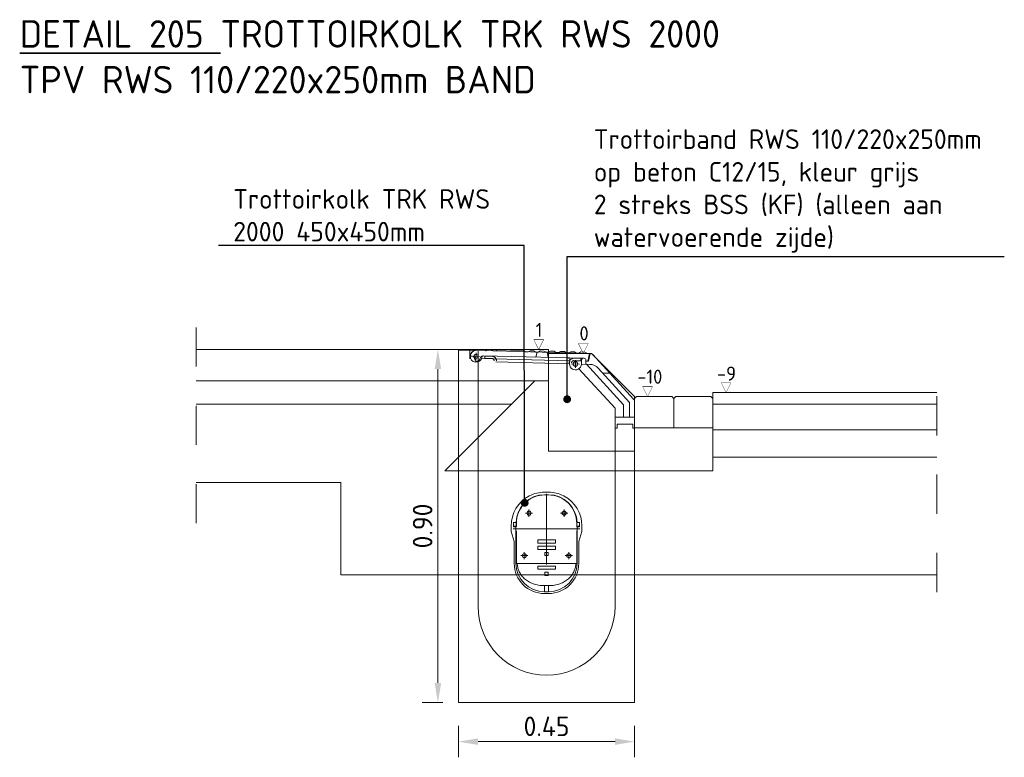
# Model space of a CAD drawing. Header units: metres. Extents: x 2.9 to 77.7, y -4.5 to 13.4.
# Tile 14 of 21: x 57.7 to 60.2, y 3.8 to 5.7. Entities that reach past the tile are written whole.
import ezdxf
from ezdxf import colors
from ezdxf.entities.mleader import LeaderData, LeaderLine
from ezdxf.math import Vec2, Vec3

# ---------------------------------------------------------------- set-up
doc = ezdxf.new("R2010")
doc.units = ezdxf.units.M
doc.linetypes.add('X-CA190022.004-UO-DET_v0.1$0$HIDDEN', pattern=[9.525, 6.35, -3.175])
doc.linetypes.add('X-CA190022.004-UO-DET_v0.1$0$XX-AFBREEK', pattern=[7, 4, -1, 1, -1])
doc.layers.get('0').update_dxf_attribs({"lineweight": 25})
doc.layers.get('Defpoints').update_dxf_attribs({"lineweight": 25})
for name, color, linetype, lineweight in [('X-CA190022.004-UO-DET_v0.1$0$KOLK', 142, 'Continuous', 18), ('X-CA190022.004-UO-DET_v0.1$0$N-WE-GW-GROND_TEELAARDE-AD-20', 7, 'Continuous', 18), ('X-CA190022.004-UO-DET_v0.1$0$X-XX-AL-DETAIL1-G', 7, 'Continuous', 18), ('X-CA190022.004-UO-DET_v0.1$0$X-XX-AL-DETAIL1-TEKST', 32, 'Continuous', 18), ('X-CA190022.004-UO-DET_v0.1$0$X-XX-AL-M', 7, 'Continuous', 18), ('X-CA190022.004-UO-DET_v0.1$0$X-XX-AL-T25', 7, 'Continuous', 25), ('X-CA190022.004-UO-DET_v0.1$0$X-XX-AL-T35', 7, 'Continuous', 35)]:
    doc.layers.add(name, color=color, linetype=linetype, lineweight=lineweight)
doc.styles.add('X-CA190022.004-UO-DET_v0.1$0$NLCS-ISO-M20-T18', font='NLCS-ISO.ttf', dxfattribs={"height": 0.036})
doc.styles.add('X-CA190022.004-UO-DET_v0.1$0$NLCS-ISO-M20-T25', font='NLCS-ISO.ttf', dxfattribs={"height": 0.05})
doc.styles.add('X-CA190022.004-UO-DET_v0.1$0$NLCS-ISO-M20-T35', font='NLCS-ISO.ttf', dxfattribs={"height": 0.07})
doc.dimstyles.new('X-CA190022.004-UO-DET_v0.1$0$NLCS-M20-T25-PIJL_L2_H1', dxfattribs={"dimscale": 0.02, "dimtxt": 2.5, "dimasz": 2.5, "dimexe": 2, "dimexo": 2, "dimgap": 0.7, "dimtad": 1, "dimzin": 0, "dimdsep": 46, "dimtxsty": 'X-CA190022.004-UO-DET_v0.1$0$NLCS-ISO-M20-T25', "dimcen": 2.5, "dimdle": 2, "dimclrd": 256, "dimclre": 256, "dimclrt": 256, "dimadec": 1, "dimazin": 0, "dimtfac": 1, "dimtdec": 3, "dimtofl": 0, "dimtmove": 0, "dimatfit": 3, "dimfxl": 2, "dimfxlon": 1, "dimtolj": 1, "dimtzin": 0, "dimlwd": -1, "dimlwe": -1, "dimarcsym": 0})

# ---------------------------------------------------------------- blocks, each defined once
blk = doc.blocks.new('X-CA190022.004-UO-DET_v0.1$0$TRK 2000 RWS')
for p, q in [((-0.3361, 0.8914, 0.0001), (-0.3321, 0.8715, -0.0001)), ((-0.3346, 0.8915, -0.0001), (-0.0927, 0.8977, -0.0001)), ((-0.3346, 0.8915, -0.0001), (-0.3306, 0.8715, -0.0001)), ((-0.3225, 0.8948, -0.0001), (-0.3276, 0.8916, -0.0001)), ((-0.3225, 0.8948, -0.0001), (-0.3129, 0.895, -0.0001)), ((-0.3129, 0.895, -0.0001), (-0.3076, 0.8921, -0.0001)), ((-0.2965, 0.8954, -0.0001), (-0.3016, 0.8923, -0.0001)), ((-0.2965, 0.8954, -0.0001), (-0.2869, 0.8956, -0.0001)), ((-0.2869, 0.8956, -0.0001), (-0.2816, 0.8928, -0.0001)), ((-0.2705, 0.8961, -0.0001), (-0.2756, 0.8929, -0.0001)), ((-0.2705, 0.8961, -0.0001), (-0.2609, 0.8963, -0.0001)), ((-0.2609, 0.8963, -0.0001), (-0.2556, 0.8934, -0.0001)), ((-0.2445, 0.8967, -0.0001), (-0.2496, 0.8936, -0.0001)), ((-0.2445, 0.8967, -0.0001), (-0.2349, 0.8969, -0.0001)), ((-0.2349, 0.8969, -0.0001), (-0.2297, 0.8941, -0.0001)), ((-0.2262, 0.8942, -0.0001), (-0.2293, 0.8811, -0.0001)), ((-0.2185, 0.8974, -0.0001), (-0.2237, 0.8942, -0.0001)), ((-0.2089, 0.8976, -0.0001), (-0.2185, 0.8974, -0.0001)), ((-0.2089, 0.8976, -0.0001), (-0.2037, 0.8947, -0.0001)), ((-0.2012, 0.8948, -0.0001), (-0.1974, 0.8819, -0.0001)), ((-0.1925, 0.898, -0.0001), (-0.1977, 0.8949, -0.0001)), ((-0.1976, 0.8828, -0.0001), (-0.1966, 0.8819, -0.0001)), ((-0.1829, 0.8982, -0.0001), (-0.1925, 0.898, -0.0001)), ((-0.1829, 0.8982, -0.0001), (-0.1777, 0.8954, -0.0001)), ((-0.1665, 0.8987, -0.0001), (-0.1717, 0.8955, -0.0001)), ((-0.0996, 0.9005, -0.0001), (-0.1665, 0.8987, -0.0001)), ((-0.0996, 0.9005, -0.0001), (-0.0944, 0.8976, -0.0001)), ((-0.0927, 0.8977, -0.0001), (-0.0454, 0.8989, -0.0001)), ((-0.0832, 0.9009, -0.0001), (-0.0884, 0.8978, -0.0001)), ((-0.0832, 0.9009, -0.0001), (-0.0736, 0.9012, -0.0001)), ((-0.0736, 0.9012, -0.0001), (-0.0684, 0.8983, -0.0001)), ((-0.036, 0.8841, -0.0001), (-0.054, 0.8836, -0.0001)), ((-0.0448, 0.8749, -0.0001), (-0.0452, 0.8929, -0.0001)), ((-0.0289, 0.8993, -0.0001), (-0.0431, 0.8989, -0.0001)), ((-0.0295, 0.8773, -0.0001), (-0.0289, 0.8993, -0.0001)), ((-0.0289, 0.8993, -0.0001), (0, 0.9, -0.0001)), ((-0.3321, 0.8715, -0.0001), (-0.3256, 0.8717, -0.0001)), ((-0.3256, 0.8717, -0.0001), (-0.3254, 0.8637, -0.0001)), ((-0.3142, 0.874, -0.0001), (-0.3139, 0.864, -0.0001)), ((-0.2889, 0.8646, -0.0001), (-0.3089, 0.8641, -0.0001)), ((-0.2987, 0.8543, -0.0001), (-0.2992, 0.8743, -0.0001)), ((-0.2839, 0.8647, -0.0001), (-0.2842, 0.8747, -0.0001)), ((-0.2841, 0.8727, -0.0001), (-0.059, 0.8785, -0.0001)), ((-0.2839, 0.8647, -0.0001), (-0.0952, 0.8696, -0.0001)), ((-0.3682, 0.8413), (-0.3858, 0.8413)), ((-0.45, 0.7283, -0.0001), (-0.4, 0.7283, -0.0001)), ((-0.4002, 0.7283, -0.0001), (-0.4, 0.7281, -0.0001)), ((-0.23, 0.5369, -0.0001), (-0.22, 0.5369, -0.0001)), ((-0.22, 0.5305, -0.0001), (-0.23, 0.5305, -0.0001)), ((-0.23, 0.53, -0.0001), (-0.22, 0.53, -0.0001)), ((-0.225, 0.533, -0.0001), (-0.225, 0.352, -0.0001)), ((-0.2792, 0.4835, -0.0001), (-0.261, 0.4835, -0.0001)), ((-0.27, 0.4927, -0.0001), (-0.27, 0.4745, -0.0001)), ((-0.1892, 0.4835, -0.0001), (-0.171, 0.4835, -0.0001)), ((-0.18, 0.4927, -0.0001), (-0.18, 0.4745, -0.0001)), ((-0.309, 0.4485, -0.0001), (-0.309, 0.4595, -0.0001)), ((-0.309, 0.4595, -0.0001), (-0.3028, 0.4595, -0.0001)), ((-0.3028, 0.4591, -0.0001), (-0.3028, 0.4587, -0.0001)), ((-0.3028, 0.4587, -0.0001), (-0.3027, 0.4571, -0.0001)), ((-0.3027, 0.4571, -0.0001), (-0.3027, 0.4563, -0.0001)), ((-0.3027, 0.4563, -0.0001), (-0.3027, 0.4553, -0.0001)), ((-0.3027, 0.4553, -0.0001), (-0.3027, 0.4544, -0.0001)), ((-0.3027, 0.4544, -0.0001), (-0.3027, 0.4534, -0.0001)), ((-0.3027, 0.4534, -0.0001), (-0.3027, 0.4525, -0.0001)), ((-0.302, 0.4505, -0.0001), (-0.302, 0.457, -0.0001)), ((-0.148, 0.4505, -0.0001), (-0.148, 0.457, -0.0001)), ((-0.1473, 0.4549, -0.0001), (-0.1473, 0.4558, -0.0001)), ((-0.1473, 0.4539, -0.0001), (-0.1473, 0.4549, -0.0001)), ((-0.1473, 0.4529, -0.0001), (-0.1473, 0.4539, -0.0001)), ((-0.1473, 0.452, -0.0001), (-0.1473, 0.4529, -0.0001)), ((-0.141, 0.4595, -0.0001), (-0.1472, 0.4595, -0.0001)), ((-0.1472, 0.4582, -0.0001), (-0.1472, 0.4585, -0.0001)), ((-0.1472, 0.4575, -0.0001), (-0.1472, 0.4582, -0.0001)), ((-0.141, 0.4485, -0.0001), (-0.141, 0.4595, -0.0001)), ((-0.3154, 0.4364, -0.0001), (-0.3154, 0.4515, -0.0001)), ((-0.3074, 0.4114, -0.0001), (-0.3154, 0.4364, -0.0001)), ((-0.31, 0.4435, -0.0001), (-0.14, 0.4435, -0.0001)), ((-0.3028, 0.4503, -0.0001), (-0.309, 0.4503, -0.0001)), ((-0.309, 0.4485, -0.0001), (-0.3028, 0.4485, -0.0001)), ((-0.304, 0.4485, -0.0001), (-0.307, 0.4485, -0.0001)), ((-0.303, 0.4485, -0.0001), (-0.303, 0.3555, -0.0001)), ((-0.3028, 0.4501, -0.0001), (-0.3028, 0.4497, -0.0001)), ((-0.3028, 0.4497, -0.0001), (-0.3028, 0.4485, -0.0001)), ((-0.3027, 0.4525, -0.0001), (-0.3027, 0.4515, -0.0001)), ((-0.302, 0.355, -0.0001), (-0.302, 0.4365, -0.0001)), ((-0.148, 0.355, -0.0001), (-0.148, 0.4365, -0.0001)), ((-0.1473, 0.4511, -0.0001), (-0.1473, 0.452, -0.0001)), ((-0.1472, 0.4499, -0.0001), (-0.1473, 0.4511, -0.0001)), ((-0.1472, 0.4503, -0.0001), (-0.141, 0.4503, -0.0001)), ((-0.1472, 0.4492, -0.0001), (-0.1472, 0.4499, -0.0001)), ((-0.1472, 0.4485, -0.0001), (-0.1472, 0.4492, -0.0001)), ((-0.141, 0.4485, -0.0001), (-0.1471, 0.4485, -0.0001)), ((-0.147, 0.3555, -0.0001), (-0.147, 0.4485, -0.0001)), ((-0.146, 0.4485, -0.0001), (-0.143, 0.4485, -0.0001)), ((-0.1346, 0.4364, -0.0001), (-0.1426, 0.4114, -0.0001)), ((-0.1346, 0.4515, -0.0001), (-0.1346, 0.4364, -0.0001)), ((-0.3074, 0.3555, -0.0001), (-0.3074, 0.4114, -0.0001)), ((-0.2025, 0.415, -0.0001), (-0.2475, 0.415, -0.0001)), ((-0.2475, 0.415, -0.0001), (-0.2475, 0.407, -0.0001)), ((-0.2475, 0.407, -0.0001), (-0.2025, 0.407, -0.0001)), ((-0.2025, 0.407, -0.0001), (-0.2025, 0.415, -0.0001)), ((-0.1426, 0.4114, -0.0001), (-0.1426, 0.3555, -0.0001)), ((-0.282, 0.3842, -0.0001), (-0.282, 0.366, -0.0001)), ((-0.2025, 0.399, -0.0001), (-0.2475, 0.399, -0.0001)), ((-0.2475, 0.399, -0.0001), (-0.2475, 0.391, -0.0001)), ((-0.2475, 0.391, -0.0001), (-0.2025, 0.391, -0.0001)), ((-0.221, 0.383, -0.0001), (-0.229, 0.383, -0.0001)), ((-0.229, 0.383, -0.0001), (-0.229, 0.375, -0.0001)), ((-0.221, 0.375, -0.0001), (-0.221, 0.383, -0.0001)), ((-0.2025, 0.391, -0.0001), (-0.2025, 0.399, -0.0001)), ((-0.168, 0.3842, -0.0001), (-0.168, 0.366, -0.0001)), ((-0.302, 0.3555, -0.0001), (-0.303, 0.3555, -0.0001)), ((-0.148, 0.355, -0.0001), (-0.302, 0.355, -0.0001)), ((-0.2912, 0.375, -0.0001), (-0.273, 0.375, -0.0001)), ((-0.229, 0.375, -0.0001), (-0.221, 0.375, -0.0001)), ((-0.1772, 0.375, -0.0001), (-0.159, 0.375, -0.0001)), ((-0.148, 0.3555, -0.0001), (-0.147, 0.3555, -0.0001)), ((-0.2025, 0.3485, -0.0001), (-0.2475, 0.3485, -0.0001)), ((-0.2475, 0.3485, -0.0001), (-0.2475, 0.3405, -0.0001)), ((-0.2475, 0.3405, -0.0001), (-0.2025, 0.3405, -0.0001)), ((-0.221, 0.3325, -0.0001), (-0.229, 0.3325, -0.0001)), ((-0.229, 0.3325, -0.0001), (-0.229, 0.3245, -0.0001)), ((-0.221, 0.3245, -0.0001), (-0.221, 0.3325, -0.0001)), ((-0.2025, 0.3405, -0.0001), (-0.2025, 0.3485, -0.0001)), ((-0.229, 0.3245, -0.0001), (-0.221, 0.3245, -0.0001)), ((-0.23, 0.2985, -0.0001), (-0.22, 0.2985, -0.0001)), ((-0.23, 0.2985, -0.0001), (-0.23, 0.2825, -0.0001)), ((-0.23, 0.2825, -0.0001), (-0.22, 0.2825, -0.0001)), ((-0.22, 0.2781, -0.0001), (-0.23, 0.2781, -0.0001)), ((-0.22, 0.2985, -0.0001), (-0.22, 0.2825, -0.0001))]:
    blk.add_line(p, q)
at = {"linetype": 'X-CA190022.004-UO-DET_v0.1$0$HIDDEN', "ltscale": 5}
for p, q in [((-0.0855, 0.8843, -0.0001), (-0.0676, 0.8847, -0.0001)), ((-0.0674, 0.8787, -0.0001), (-0.0676, 0.8847, -0.0001)), ((-0.295, 0.8788, -0.0001), (-0.313, 0.8784, -0.0001)), ((-0.3129, 0.8724, -0.0001), (-0.313, 0.8784, -0.0001)), ((-0.2949, 0.8728, -0.0001), (-0.3129, 0.8724, -0.0001)), ((-0.0854, 0.8783, -0.0001), (-0.0674, 0.8787, -0.0001))]:
    blk.add_line(p, q, dxfattribs=at)
at = {"linetype": 'Continuous'}
blk.add_lwpolyline([(-0.05, 0.8987), (-0.05, 0.4979), (-0.05, 0.245, -1), (-0.4, 0.245), (-0.4, 0.4979), (-0.4, 0.7003), (-0.405, 0.7003), (-0.405, 0.7103), (-0.445, 0.7103), (-0.445, 0.7003), (-0.45, 0.7003), (-0.45, 0.4979), (-0.45, 0), (0, 0), (0, 0.4979), (0, 0.9)], format="xyb", dxfattribs=at)
at = {"elevation": -0.0001}
blk.add_lwpolyline([(-0.3429, 0.8882), (-0.4474, 0.7742, 0.226179), (-0.45, 0.7674), (-0.45, 0.7003), (-0.445, 0.7003), (-0.445, 0.7103), (-0.405, 0.7103), (-0.405, 0.7003), (-0.4, 0.7003), (-0.4, 0.7519), (-0.3079, 0.8523)], format="xyb", dxfattribs=at)
blk.add_lwpolyline([(-0.3256, 0.8717), (-0.3306, 0.8715), (-0.3346, 0.8915), (-0.3276, 0.8916), (-0.3225, 0.8948), (-0.3129, 0.895), (-0.3076, 0.8921), (-0.3016, 0.8923), (-0.2965, 0.8954), (-0.2869, 0.8956), (-0.2816, 0.8928), (-0.2756, 0.8929), (-0.2705, 0.8961), (-0.2609, 0.8963), (-0.2556, 0.8934), (-0.2496, 0.8936), (-0.2445, 0.8967), (-0.2349, 0.8969), (-0.2297, 0.8941), (-0.2237, 0.8942), (-0.2185, 0.8974), (-0.2089, 0.8976), (-0.2037, 0.8947), (-0.1977, 0.8949), (-0.1925, 0.898), (-0.1829, 0.8982), (-0.1777, 0.8954), (-0.1717, 0.8955), (-0.1665, 0.8987), (-0.0996, 0.9005), (-0.0944, 0.8976), (-0.0884, 0.8978), (-0.0832, 0.9009), (-0.0736, 0.9012), (-0.0684, 0.8983), (-0.045, 0.8989, -0.406911), (-0.03, 0.8842), (-0.0356, 0.8841, 0.306678), (-0.0402, 0.8808), (-0.0437, 0.8714), (-0.0517, 0.8712), (-0.0576, 0.8827, 0.287835), (-0.0622, 0.8854), (-0.3208, 0.8788, 0.414214), (-0.3256, 0.8737)], format="xyb", close=True)
for points in [[(-0.3274, 0.8636), (-0.422, 0.7604), (-0.422, 0.7283)], [(-0.3568, 0.8537), (-0.437, 0.7663), (-0.437, 0.7283)]]:
    blk.add_lwpolyline(points)
blk.add_lwpolyline([(-0.3139, 0.864), (-0.3355, 0.8634, 0.203713), (-0.3568, 0.8537)], format="xyb")
for points in [[(-0.3256, 0.8717), (-0.3306, 0.8715)], [(-0.2686, 0.5276), (-0.2692, 0.5274), (-0.2698, 0.5271), (-0.2704, 0.5268)], [(-0.1814, 0.5276), (-0.1808, 0.5274), (-0.1802, 0.5271), (-0.1796, 0.5268)], [(-0.3028, 0.4595), (-0.3028, 0.4595), (-0.3028, 0.4594), (-0.3028, 0.4593), (-0.3028, 0.4592), (-0.3028, 0.4591)], [(-0.1473, 0.4558), (-0.1473, 0.4567), (-0.1473, 0.4571), (-0.1472, 0.4575)], [(-0.1472, 0.4585), (-0.1472, 0.459), (-0.1472, 0.4592), (-0.1472, 0.4593), (-0.1472, 0.4594), (-0.1472, 0.4595), (-0.1472, 0.4595)], [(-0.3027, 0.4515), (-0.3027, 0.4507), (-0.3028, 0.4501)], [(-0.2997, 0.355), (-0.2997, 0.3531), (-0.2995, 0.3507), (-0.2992, 0.3483), (-0.2987, 0.3458), (-0.2982, 0.3433), (-0.2974, 0.3409), (-0.2966, 0.3384), (-0.2956, 0.336), (-0.2945, 0.3336), (-0.2933, 0.3312), (-0.2919, 0.3288), (-0.2904, 0.3266), (-0.2888, 0.3243), (-0.287, 0.3221), (-0.2851, 0.32), (-0.2831, 0.3179), (-0.281, 0.316), (-0.2787, 0.314), (-0.2763, 0.3122), (-0.2738, 0.3105), (-0.2711, 0.3089), (-0.2684, 0.3073), (-0.2655, 0.3059), (-0.2625, 0.3046), (-0.2593, 0.3033), (-0.2561, 0.3023), (-0.2527, 0.3013), (-0.2491, 0.3005), (-0.2454, 0.2998), (-0.2416, 0.2992), (-0.2376, 0.2988), (-0.2336, 0.2986), (-0.23, 0.2985)], [(-0.22, 0.2985), (-0.2164, 0.2986), (-0.2124, 0.2988), (-0.2084, 0.2992), (-0.2045, 0.2998), (-0.2009, 0.3005), (-0.1973, 0.3013), (-0.1939, 0.3023), (-0.1907, 0.3033), (-0.1875, 0.3046), (-0.1845, 0.3059), (-0.1816, 0.3073), (-0.1788, 0.3089), (-0.1762, 0.3105), (-0.1737, 0.3122), (-0.1713, 0.314), (-0.169, 0.316), (-0.1669, 0.3179), (-0.1649, 0.32), (-0.163, 0.3221), (-0.1612, 0.3243), (-0.1596, 0.3266), (-0.1581, 0.3288), (-0.1567, 0.3312), (-0.1555, 0.3336), (-0.1544, 0.336), (-0.1534, 0.3384), (-0.1526, 0.3409), (-0.1518, 0.3433), (-0.1513, 0.3458), (-0.1508, 0.3483), (-0.1505, 0.3507), (-0.1503, 0.3531), (-0.1503, 0.355)]]:
    blk.add_lwpolyline(points, dxfattribs=at)
for centre, radius in [((-0.045, 0.8839, -0.0001), 0.005), ((-0.2989, 0.8643, -0.0001), 0.006), ((-0.27, 0.4835, -0.0001), 0.0052), ((-0.18, 0.4835, -0.0001), 0.0052), ((-0.282, 0.375, -0.0001), 0.0052), ((-0.168, 0.375, -0.0001), 0.0052)]:
    blk.add_circle(centre, radius)
for centre, radius, start, end in [((-0.3351, 0.8806, -0.0003), 0.0109, 95.3796, 135.6448), ((-0.3355, 0.8814, -0.0002), 0.01, 93.5348, 137.4896), ((-0.0647, 0.8804, -0.0001), 0.005, 10.3333, 91.4322), ((-0.045, 0.8839, -0.0001), 0.015, 189.9679, 91.4322), ((-0.045, 0.8839, -0.0001), 0.015, 1.4323, 91.4322), ((-0.3192, 0.8738, -0.0001), 0.005, 1.4323, 91.4322), ((-0.2989, 0.8643, -0.0001), 0.015, 181.4323, 1.4323), ((-0.2792, 0.8748, -0.0001), 0.005, 91.4322, 181.4323), ((-0.23, 0.4575, -0.0001), 0.073, 90, 178.4301), ((-0.23, 0.458, -0.0001), 0.072, 90, 180.712), ((-0.23, 0.4515, -0.0001), 0.0854, 90, 116.8595), ((-0.22, 0.4515, -0.0001), 0.0854, 63.1405, 90), ((-0.22, 0.4575, -0.0001), 0.073, 1.5699, 90), ((-0.22, 0.458, -0.0001), 0.072, 359.288, 90), ((-0.23, 0.4515, -0.0001), 0.0854, 118.202, 180), ((-0.22, 0.4515, -0.0001), 0.0854, 0, 61.798), ((-0.301, 0.457, -0.0001), 0.001, 173.9557, 180), ((-0.149, 0.457, -0.0001), 0.001, 0, 6.0443), ((-0.304, 0.4505, -0.0001), 0.002, 270, 0), ((-0.304, 0.4365, -0.0001), 0.002, 0, 60), ((-0.146, 0.4505, -0.0001), 0.002, 180, 270), ((-0.146, 0.4365, -0.0001), 0.002, 120, 180), ((-0.23, 0.3555, -0.0001), 0.0774, 180, 270), ((-0.23, 0.3555, -0.0001), 0.073, 180, 270), ((-0.22, 0.3555, -0.0001), 0.073, 270, 0), ((-0.22, 0.3555, -0.0001), 0.0774, 270, 0)]:
    blk.add_arc(centre, radius, start, end)
at = {"linetype": 'X-CA190022.004-UO-DET_v0.1$0$HIDDEN', "ltscale": 5}
for centre, radius, start, end in [((-0.0852, 0.8723, -0.0001), 0.012, 91.4322, 181.4323), ((-0.2947, 0.8669, -0.0001), 0.012, 1.4323, 91.4322), ((-0.2947, 0.8669, -0.0001), 0.006, 1.4323, 91.4322), ((-0.0852, 0.8723, -0.0001), 0.006, 91.4322, 181.4323)]:
    blk.add_arc(centre, radius, start, end, dxfattribs=at)
blk = doc.blocks.new('X-CA190022.004-UO-DET_v0.1$0$_Dot')
at = {"color": 0, "linetype": 'ByBlock', "lineweight": -2}
blk.add_line((-0.5, 0), (-1, 0), dxfattribs=at)
at = {"color": 0, "linetype": 'ByBlock', "const_width": 0.5}
blk.add_lwpolyline([(-0.25, 0, 1), (0.25, 0, 1)], format="xyb", close=True, dxfattribs=at)
blk = doc.blocks.new('*D101')
at = {"layer": 'Defpoints', "color": 0, "transparency": 16777216}
for p in [(58.7795, 4.8797), (58.832, 4.8797), (58.832, 3.9783, 0.0002)]:
    blk.add_point(p, dxfattribs=at)
at = {"layer": 'X-CA190022.004-UO-DET_v0.1$0$X-XX-AL-M', "transparency": 16777216}
for p, q in [((58.792, 4.8797), (58.7395, 4.8797)), ((58.7795, 4.0283), (58.7795, 4.8297)), ((58.792, 3.9783), (58.7395, 3.9783))]:
    blk.add_line(p, q, dxfattribs=at)
for points in [[(58.7712, 4.8297), (58.7879, 4.8297), (58.7795, 4.8797)], [(58.7712, 4.0283), (58.7879, 4.0283), (58.7795, 3.9783)]]:
    blk.add_solid(points, dxfattribs=at)
at = {"layer": 'X-CA190022.004-UO-DET_v0.1$0$X-XX-AL-M', "transparency": 16777216, "insert": (58.7405, 4.429), "char_height": 0.05, "attachment_point": 5, "rotation": 90, "style": 'X-CA190022.004-UO-DET_v0.1$0$NLCS-ISO-M20-T25'}
blk.add_mtext('\\A1;0.90', dxfattribs=at)
blk = doc.blocks.new('*D102')
at = {"layer": 'Defpoints', "color": 0, "transparency": 16777216}
for p in [(58.832, 3.9783, 0.0002), (59.282, 3.9783, 0.0002), (59.282, 3.8785)]:
    blk.add_point(p, dxfattribs=at)
at = {"layer": 'X-CA190022.004-UO-DET_v0.1$0$X-XX-AL-M', "transparency": 16777216}
for p, q in [((58.832, 3.9185), (58.832, 3.8385)), ((59.282, 3.9185), (59.282, 3.8385)), ((58.882, 3.8785), (59.232, 3.8785))]:
    blk.add_line(p, q, dxfattribs=at)
for points in [[(58.882, 3.8868), (58.882, 3.8701), (58.832, 3.8785)], [(59.232, 3.8868), (59.232, 3.8701), (59.282, 3.8785)]]:
    blk.add_solid(points, dxfattribs=at)
at = {"layer": 'X-CA190022.004-UO-DET_v0.1$0$X-XX-AL-M', "transparency": 16777216, "insert": (59.057, 3.9175), "char_height": 0.05, "attachment_point": 5, "style": 'X-CA190022.004-UO-DET_v0.1$0$NLCS-ISO-M20-T25'}
blk.add_mtext('\\A1;0.45', dxfattribs=at)

msp = doc.modelspace()

# ---------------------------------------------------------------- linework, layer by layer
at = {"layer": 'X-CA190022.004-UO-DET_v0.1$0$N-WE-GW-GROND_TEELAARDE-AD-20', "color": 8, "linetype": 'X-CA190022.004-UO-DET_v0.1$0$XX-AFBREEK', "ltscale": 0.02}
for p, q in [((58.1619, 4.436), (58.1625, 4.9697)), ((60.0536, 4.2603), (60.0536, 4.8351))]:
    msp.add_line(p, q, dxfattribs=at)
at = {"layer": 'X-CA190022.004-UO-DET_v0.1$0$N-WE-GW-GROND_TEELAARDE-AD-20', "color": 252}
for p, q in [((59.027, 4.7997), (58.797, 4.5697)), ((58.797, 4.5697), (59.482, 4.5697))]:
    msp.add_line(p, q, dxfattribs=at)
for points in [[(58.1624, 4.8797), (59.062, 4.8797)], [(58.1623, 4.7997), (59.062, 4.7997)], [(59.482, 4.7697), (60.0536, 4.7697)], [(58.1623, 4.7397), (58.967, 4.7397)], [(59.482, 4.7397), (60.0536, 4.7397)], [(59.482, 4.6797), (59.482, 4.5697)], [(59.482, 4.6747), (60.0536, 4.6747)], [(59.482, 4.6047), (60.0536, 4.6047)], [(58.1621, 4.5397), (58.532, 4.5397)], [(58.532, 4.3047), (58.532, 4.5397)], [(58.532, 4.3047), (60.0536, 4.3047)]]:
    msp.add_lwpolyline(points, dxfattribs=at)
for points in [[(59.282, 4.6197), (59.062, 4.6197), (59.062, 4.8697), (59.172, 4.8697), (59.282, 4.7597)], [(59.382, 4.6797), (59.382, 4.7547), (59.3768, 4.7597), (59.287, 4.7597), (59.282, 4.7547), (59.282, 4.6797)], [(59.482, 4.6797), (59.482, 4.7547), (59.4768, 4.7597), (59.387, 4.7597), (59.382, 4.7547), (59.382, 4.6797)]]:
    msp.add_lwpolyline(points, close=True, dxfattribs=at)
at = {"layer": 'X-CA190022.004-UO-DET_v0.1$0$X-XX-AL-DETAIL1-G'}
for points in [[(59.062, 4.8797), (59.062, 4.8697)], [(59.482, 4.7697), (59.482, 4.7547)]]:
    msp.add_lwpolyline(points, dxfattribs=at)
at = {"layer": 'X-CA190022.004-UO-DET_v0.1$0$X-XX-AL-DETAIL1-TEKST', "const_width": 0.001, "flags": 128}
for points in [[(59.0495, 4.9047), (59.037, 4.8797), (59.0245, 4.9047)], [(59.1634, 4.8947), (59.1509, 4.8697), (59.1384, 4.8947)], [(59.3276, 4.7847), (59.3151, 4.7597), (59.3026, 4.7847)], [(59.5281, 4.7947), (59.5156, 4.7697), (59.5031, 4.7947)]]:
    msp.add_lwpolyline(points, close=True, dxfattribs=at)

# ---------------------------------------------------------------- block references
at = {"layer": 'X-CA190022.004-UO-DET_v0.1$0$KOLK', "xscale": -1}
msp.add_blockref('X-CA190022.004-UO-DET_v0.1$0$TRK 2000 RWS', (58.832, 3.9783, 0.0002), dxfattribs=at)

# ---------------------------------------------------------------- texts
at = {"layer": 'X-CA190022.004-UO-DET_v0.1$0$X-XX-AL-DETAIL1-TEKST', "char_height": 0.036, "attachment_point": 1, "style": 'X-CA190022.004-UO-DET_v0.1$0$NLCS-ISO-M20-T18'}
for s, insert in [('1', (59.0293, 4.9476)), ('0', (59.1411, 4.9389)), ('-10', (59.2887, 4.8282)), ('-9', (59.4923, 4.8361))]:
    msp.add_mtext_dynamic_manual_height_columns(s, width=0.05324, gutter_width=17.5, heights=[0], dxfattribs=dict(at, insert=insert))
at = {"layer": 'X-CA190022.004-UO-DET_v0.1$0$X-XX-AL-T35', "insert": (57.7114, 5.7204), "char_height": 0.07, "attachment_point": 1, "style": 'X-CA190022.004-UO-DET_v0.1$0$NLCS-ISO-M20-T35'}
msp.add_mtext_dynamic_manual_height_columns('{\\LDETAIL 205} TROTTOIRKOLK TRK RWS 2000\\PTPV RWS 110/220x250mm BAND ', width=3.787493, gutter_width=29.0012, heights=[0], dxfattribs=at)

# ---------------------------------------------------------------- dimensions: what is measured, and where the dimension line sits
at = {"layer": 'X-CA190022.004-UO-DET_v0.1$0$X-XX-AL-M'}
dim = msp.add_linear_dim(base=(58.7795, 4.8797), p1=(58.832, 3.9783, 0.0002), p2=(58.832, 4.8797), angle=90, dimstyle='X-CA190022.004-UO-DET_v0.1$0$NLCS-M20-T25-PIJL_L2_H1', dxfattribs=at)
dim.commit()
dim.dimension.update_dxf_attribs({"geometry": '*D101', "text_midpoint": (58.7405, 4.429)})
dim = msp.add_linear_dim(base=(59.282, 3.8785), p1=(58.832, 3.9783, 0.0002), p2=(59.282, 3.9783, 0.0002), dimstyle='X-CA190022.004-UO-DET_v0.1$0$NLCS-M20-T25-PIJL_L2_H1', dxfattribs=at)
dim.commit()
dim.dimension.update_dxf_attribs({"geometry": '*D102', "text_midpoint": (59.057, 3.9175)})

# ---------------------------------------------------------------- leaders
at = {"layer": 'X-CA190022.004-UO-DET_v0.1$0$X-XX-AL-T25'}
ml = msp.add_multileader_mtext('Standard', dxfattribs=at)
ml.set_content('Trottoirband RWS 110/220x250mm op beton C12/15, kleur grijs\\P{\\A1;2 streks BSS (KF) (alleen aan watervoerende zijde)}', color=256, style='X-CA190022.004-UO-DET_v0.1$0$NLCS-ISO-M20-T25')
ml.set_leader_properties(color=256, linetype='ByLayer', lineweight=-1)
ml.set_arrow_properties(name='X-CA190022.004-UO-DET_v0.1$0$_Dot')
ml.build(insert=Vec2(0, 0))
ml.multileader.update_dxf_attribs({"text_left_attachment_type": 5, "text_right_attachment_type": 5, "dogleg_length": 0.05, "arrow_head_size": 0.02})
ctx = ml.context
ctx.base_point, ctx.char_height, ctx.arrow_head_size, ctx.landing_gap_size, ctx.plane_origin = Vec3(59.1597, 5.1167), 0.05, 0.02, 0.018, Vec3(59.1001, 6.1832)
ctx.left_attachment, ctx.right_attachment = 5, 5
notes = []
notes.append((ctx, [(1, (1, 1, 0), (59.1097, 5.1167), (1, 0), 0.05, [(0, [(59.1097, 4.7526)], 0, [])])]))
ctx.mtext.insert, ctx.mtext.width, ctx.mtext.flow_direction = Vec3(59.1777, 5.4417), 1.03808, 5
ml = msp.add_multileader_mtext('Standard', dxfattribs=at)
ml.set_content('Trottoirkolk TRK RWS 2000 450x450mm', color=256, style='X-CA190022.004-UO-DET_v0.1$0$NLCS-ISO-M20-T25')
ml.set_leader_properties(color=256, linetype='ByLayer', lineweight=-1)
ml.set_arrow_properties(name='X-CA190022.004-UO-DET_v0.1$0$_Dot')
ml.build(insert=Vec2(0, 0))
ml.multileader.update_dxf_attribs({"text_left_attachment_type": 5, "text_right_attachment_type": 5, "dogleg_length": 0.05, "arrow_head_size": 0.02})
ctx = ml.context
ctx.base_point, ctx.char_height, ctx.arrow_head_size, ctx.landing_gap_size, ctx.plane_origin = Vec3(58.2388, 5.1455, 0.0002), 0.05, 0.02, 0.018, Vec3(59.0084, 6.0782, 0.0002)
ctx.left_attachment, ctx.right_attachment = 5, 5
notes.append((ctx, [(1, (1, 1, 0), (58.9998, 5.1455, 0.0002), (-1, 0), 0.05, [(0, [(59.0011, 4.4881, 0.0002)], 0, [])])]))
ctx.mtext.insert, ctx.mtext.width, ctx.mtext.flow_direction = Vec3(58.2568, 5.2889, 0.0002), 0.70551, 5
for ctx, leaders in notes:
    for number, flags, end, landing, length, lines in leaders:
        leader = LeaderData()
        leader.index, (leader.has_last_leader_line, leader.has_dogleg_vector, leader.attachment_direction) = number, flags
        leader.last_leader_point, leader.dogleg_vector, leader.dogleg_length = Vec3(end), Vec3(landing), length
        for number, points, colour, breaks in lines:
            line = LeaderLine()
            line.index, line.vertices, line.color, line.breaks = number, Vec3.list(points), colors.encode_raw_color(colour), breaks
            leader.lines.append(line)
        ctx.leaders.append(leader)

doc.saveas('drawing.dxf')
